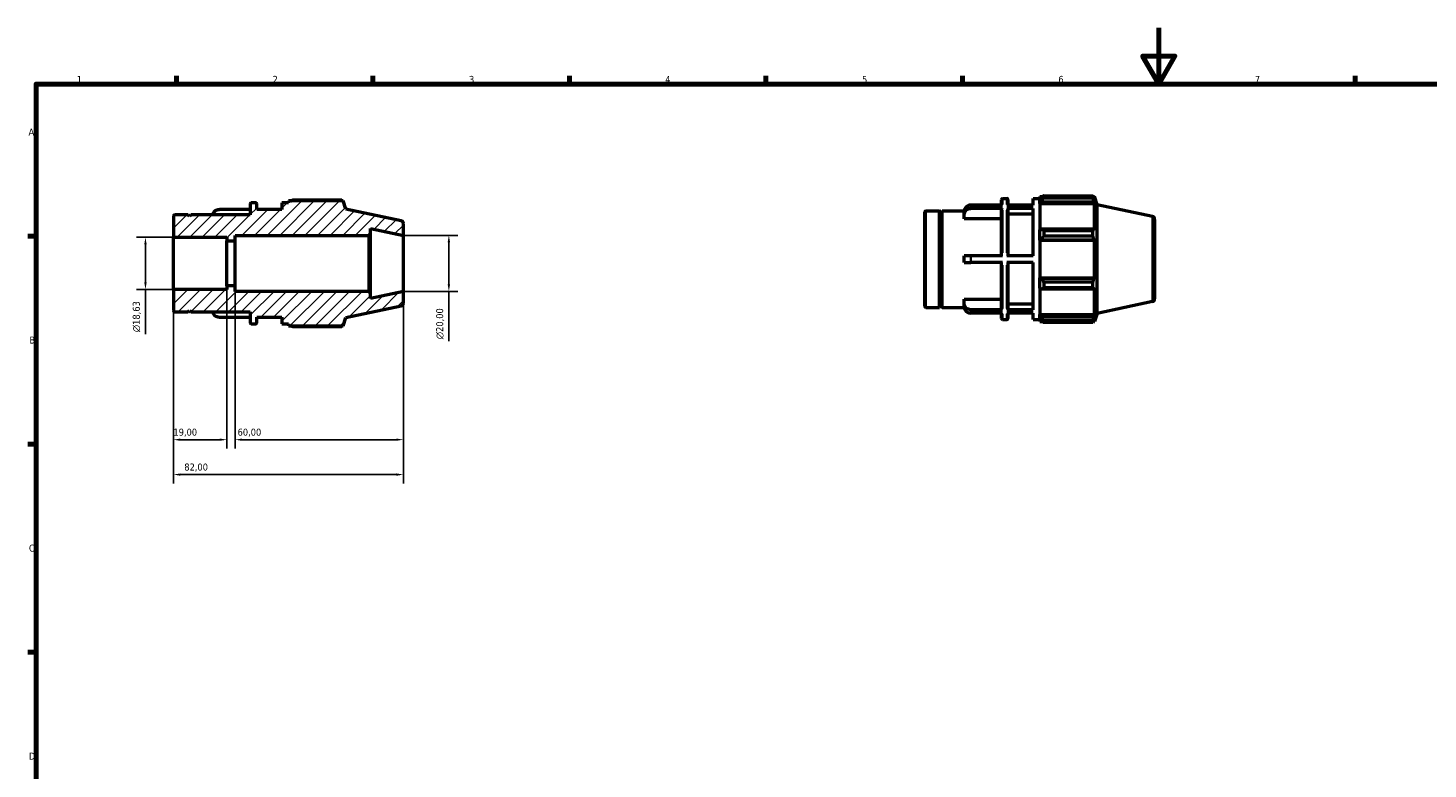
# Model space of a CAD drawing. Header units: millimetres. Extents: x 0 to 931, y 0 to 624.
# Tile 2 of 4: x 17 to 517, y 330 to 594. Entities that reach past the tile are written whole.
import ezdxf

# ---------------------------------------------------------------- set-up
doc = ezdxf.new("R2010")
doc.units = ezdxf.units.MM
for name, color, linetype, lineweight in [('Border (ISO)', 7, 'Continuous', 70), ('Dimension (ISO)', 7, 'Continuous', 25), ('Hatch (ISO)', 7, 'Continuous', 18), ('Visible (ISO)', 7, 'Continuous', 50), ('Visible Narrow (ISO)', 7, 'Continuous', 35)]:
    doc.layers.add(name, color=color, linetype=linetype, lineweight=lineweight)
doc.styles.add('Note Text (ISO)', font='tahoma.ttf')
doc.dimstyles.new('Default (ISO)', dxfattribs={"dimtxt": 2.5, "dimasz": 2.5, "dimexe": 3.175, "dimexo": 0, "dimgap": 0.762, "dimtad": 1, "dimrnd": 1e-08, "dimzin": 0, "dimtxsty": 'Note Text (ISO)', "dimcen": 0.09, "dimdle": 10, "dimclrd": 256, "dimclre": 256, "dimclrt": 232, "dimazin": 0, "dimtfac": 1.40208, "dimtmove": 0, "dimatfit": 3, "dimfxl": 1, "dimtolj": 1, "dimtzin": 0, "dimlwd": -1, "dimlwe": -1, "dimarcsym": 0})

# ---------------------------------------------------------------- blocks, each defined once
blk = doc.blocks.new('Borders Default Border')
at = {"layer": 'Border (ISO)'}
for p, q in [((70.08, 574), (70.08, 576.9)), ((140.17, 574), (140.17, 576.9)), ((210.25, 574), (210.25, 576.9)), ((280.33, 574), (280.33, 576.9)), ((350.42, 574), (350.42, 576.9)), ((490.58, 574), (490.58, 576.9)), ((20, 519.75), (17.1, 519.75)), ((20, 445.5), (17.1, 445.5)), ((20, 371.25), (17.1, 371.25))]:
    blk.add_line(p, q, dxfattribs=at)
at = {"layer": 'Border (ISO)', "flags": 128}
for points in [[(420.5, 594), (420.5, 574), (414.73, 584), (426.27, 584), (420.5, 574)], [(20, 20), (20, 574), (821, 574), (821, 20), (20, 20)]]:
    blk.add_lwpolyline(points, dxfattribs=at)
at = {"layer": 'Border (ISO)', "color": 232, "true_color": 0xca0064, "char_height": 2.5, "attachment_point": 7, "style": 'Note Text (ISO)'}
for s, insert in [('1', (34.48, 574.4)), ('2', (104.37, 574.4)), ('3', (174.43, 574.35)), ('4', (244.42, 574.4)), ('5', (314.64, 574.35)), ('6', (384.66, 574.35)), ('7', (454.77, 574.4)), ('A', (17.29, 555.62)), ('B', (17.59, 481.37)), ('C', (17.43, 407.08)), ('D', (17.43, 332.88))]:
    blk.add_mtext(s, dxfattribs=dict(at, insert=insert))
blk = doc.blocks.new('*D8')
at = {"layer": 'Defpoints', "color": 0, "transparency": 16777216}
for p in [(69, 500.68), (151, 500), (69, 434.62)]:
    blk.add_point(p, dxfattribs=at)
at = {"layer": 'Dimension (ISO)', "transparency": 16777216}
for p, q in [((69, 500.68), (69, 431.44)), ((151, 500), (151, 431.44)), ((148.5, 434.62), (71.5, 434.62))]:
    blk.add_line(p, q, dxfattribs=at)
for points in [[(71.5, 435.04), (71.5, 434.2), (69, 434.62)], [(148.5, 435.04), (148.5, 434.2), (151, 434.62)]]:
    blk.add_solid(points, dxfattribs=at)
at = {"layer": 'Dimension (ISO)', "color": 232, "true_color": 0xca0064, "transparency": 16777216, "insert": (72.86, 438.56), "char_height": 2.5, "attachment_point": 1, "style": 'Note Text (ISO)'}
blk.add_mtext('\\A1;82,00', dxfattribs=at)
blk = doc.blocks.new('*D9')
at = {"layer": 'Defpoints', "color": 0, "transparency": 16777216}
for p in [(91, 502), (151, 500), (91, 447.07)]:
    blk.add_point(p, dxfattribs=at)
at = {"layer": 'Dimension (ISO)', "transparency": 16777216}
for p, q in [((91, 502), (91, 443.9)), ((151, 500), (151, 443.9)), ((148.5, 447.07), (93.5, 447.07))]:
    blk.add_line(p, q, dxfattribs=at)
for points in [[(93.5, 447.49), (93.5, 446.66), (91, 447.07)], [(148.5, 447.49), (148.5, 446.66), (151, 447.07)]]:
    blk.add_solid(points, dxfattribs=at)
at = {"layer": 'Dimension (ISO)', "color": 232, "true_color": 0xca0064, "transparency": 16777216, "insert": (91.87, 451.01), "char_height": 2.5, "attachment_point": 1, "style": 'Note Text (ISO)'}
blk.add_mtext('\\A1;60,00', dxfattribs=at)
blk = doc.blocks.new('*D10')
at = {"layer": 'Defpoints', "color": 0, "transparency": 16777216}
for p in [(69, 500.68), (88, 502), (69, 447.07)]:
    blk.add_point(p, dxfattribs=at)
at = {"layer": 'Dimension (ISO)', "transparency": 16777216}
for p, q in [((69, 500.68), (69, 443.9)), ((88, 502), (88, 443.9)), ((85.5, 447.07), (71.5, 447.07))]:
    blk.add_line(p, q, dxfattribs=at)
for points in [[(71.5, 447.49), (71.5, 446.66), (69, 447.07)], [(85.5, 447.49), (85.5, 446.66), (88, 447.07)]]:
    blk.add_solid(points, dxfattribs=at)
at = {"layer": 'Dimension (ISO)', "color": 232, "true_color": 0xca0064, "transparency": 16777216, "insert": (68.98, 451.01), "char_height": 2.5, "attachment_point": 1, "style": 'Note Text (ISO)'}
blk.add_mtext('\\A1;19,00', dxfattribs=at)
blk = doc.blocks.new('*D11')
at = {"layer": 'Defpoints', "color": 0, "transparency": 16777216}
for p in [(151, 520), (151, 500), (167.24, 500)]:
    blk.add_point(p, dxfattribs=at)
at = {"layer": 'Dimension (ISO)', "transparency": 16777216}
for p, q in [((151, 520), (170.41, 520)), ((167.24, 517.5), (167.24, 502.5)), ((151, 500), (170.41, 500)), ((167.24, 500), (167.24, 482.18))]:
    blk.add_line(p, q, dxfattribs=at)
for points in [[(166.82, 517.5), (167.66, 517.5), (167.24, 520)], [(166.82, 502.5), (167.66, 502.5), (167.24, 500)]]:
    blk.add_solid(points, dxfattribs=at)
at = {"layer": 'Dimension (ISO)', "color": 232, "true_color": 0xca0064, "transparency": 16777216, "insert": (162.71, 482.94), "char_height": 2.5, "attachment_point": 1, "rotation": 90, "style": 'Note Text (ISO)'}
blk.add_mtext('\\A1;\\fAIGDT|b0|i0;\\H2.5000;\\ln\\fTahoma|b0|i0;\\H2.5000;20,00', dxfattribs=at)
blk = doc.blocks.new('*D12')
at = {"layer": 'Defpoints', "color": 0, "transparency": 16777216}
for p in [(69, 519.32), (59, 500.68), (69, 500.68)]:
    blk.add_point(p, dxfattribs=at)
at = {"layer": 'Dimension (ISO)', "transparency": 16777216}
for p, q in [((69, 519.32), (55.83, 519.32)), ((59, 516.82), (59, 503.18)), ((69, 500.68), (55.83, 500.68)), ((59, 500.68), (59, 484.7))]:
    blk.add_line(p, q, dxfattribs=at)
for points in [[(58.58, 516.82), (59.42, 516.82), (59, 519.32)], [(58.58, 503.18), (59.42, 503.18), (59, 500.68)]]:
    blk.add_solid(points, dxfattribs=at)
at = {"layer": 'Dimension (ISO)', "color": 232, "true_color": 0xca0064, "transparency": 16777216, "insert": (54.48, 485.46), "char_height": 2.5, "attachment_point": 1, "rotation": 90, "style": 'Note Text (ISO)'}
blk.add_mtext('\\A1;\\fAIGDT|b0|i0;\\H2.5000;\\ln\\fTahoma|b0|i0;\\H2.5000;18,63', dxfattribs=at)

msp = doc.modelspace()

# ---------------------------------------------------------------- hatches: boundary and pattern name
at = {"layer": 'Hatch (ISO)'}
h = msp.add_hatch(dxfattribs=at)
h.set_pattern_fill('ANSI31', color=256, scale=25.4, style=0)
h.set_pattern_definition([(45, (0, 0), (-2.245064, 2.245064), [])])
edge = h.paths.add_edge_path()
edge.add_ellipse((150, 495.8098), major_axis=(0.2079, -0.9781), ratio=1, start_angle=0, end_angle=78)
edge.add_line((151, 495.8098), (151, 500))
edge.add_line((151, 500), (139.2857, 497.5101))
edge.add_line((139.2857, 497.5101), (139.2857, 499.4))
edge.add_line((139.2857, 499.4), (138.6857, 500))
edge.add_line((138.6857, 500), (91, 500))
edge.add_line((91, 500), (91, 502))
edge.add_line((91, 502), (88, 502))
edge.add_line((88, 502), (88, 500.6845))
edge.add_line((88, 500.6845), (69, 500.6845))
edge.add_line((69, 500.6845), (69, 493.12))
edge.add_ellipse((69.4, 493.12), major_axis=(-0.4, 0), ratio=1, start_angle=0, end_angle=90)
edge.add_line((69.4, 492.72), (74.2, 492.72))
edge.add_line((74.2, 492.72), (74.7, 493.22))
edge.add_line((74.7, 493.22), (75.2, 492.72))
edge.add_line((75.2, 492.72), (96.3333, 492.72))
edge.add_line((96.3333, 492.72), (96.3333, 488.8))
edge.add_ellipse((96.7333, 488.8), major_axis=(-0.4, 0), ratio=1, start_angle=0, end_angle=90)
edge.add_line((96.7333, 488.4), (98.2762, 488.4))
edge.add_ellipse((98.2762, 488.8), major_axis=(0, -0.4), ratio=1, start_angle=0, end_angle=90)
edge.add_line((98.6762, 488.8), (98.6762, 490.8))
edge.add_line((98.6762, 490.8), (107.6571, 490.8))
edge.add_line((107.6571, 490.8), (107.6571, 488.4))
edge.add_line((107.6571, 488.4), (110, 488.4))
edge.add_line((110, 488.4), (110, 487.68))
edge.add_line((110, 487.68), (129.5374, 487.68))
edge.add_line((129.5374, 487.68), (130.5, 490.6426))
edge.add_line((130.5, 490.6426), (150.2079, 494.8316))
edge = h.paths.add_edge_path()
edge.add_ellipse((150, 524.1902), major_axis=(1, 0), ratio=1, start_angle=0, end_angle=78)
edge.add_line((150.2079, 525.1684), (130.5, 529.3574))
edge.add_line((130.5, 529.3574), (129.5374, 532.32))
edge.add_line((129.5374, 532.32), (110, 532.32))
edge.add_line((110, 532.32), (110, 531.6))
edge.add_line((110, 531.6), (107.6571, 531.6))
edge.add_line((107.6571, 531.6), (107.6571, 529.2))
edge.add_line((107.6571, 529.2), (98.6762, 529.2))
edge.add_line((98.6762, 529.2), (98.6762, 531.2))
edge.add_ellipse((98.2762, 531.2), major_axis=(0.4, 0), ratio=1, start_angle=0, end_angle=90)
edge.add_line((98.2762, 531.6), (96.7333, 531.6))
edge.add_ellipse((96.7333, 531.2), major_axis=(0, 0.4), ratio=1, start_angle=0, end_angle=90)
edge.add_line((96.3333, 531.2), (96.3333, 527.28))
edge.add_line((96.3333, 527.28), (75.2, 527.28))
edge.add_line((75.2, 527.28), (74.7, 526.78))
edge.add_line((74.7, 526.78), (74.2, 527.28))
edge.add_line((74.2, 527.28), (69.4, 527.28))
edge.add_ellipse((69.4, 526.88), major_axis=(0, 0.4), ratio=1, start_angle=0, end_angle=90)
edge.add_line((69, 526.88), (69, 519.3155))
edge.add_line((69, 519.3155), (88, 519.3155))
edge.add_line((88, 519.3155), (88, 518))
edge.add_line((88, 518), (91, 518))
edge.add_line((91, 518), (91, 520))
edge.add_line((91, 520), (138.6857, 520))
edge.add_line((138.6857, 520), (139.2857, 520.6))
edge.add_line((139.2857, 520.6), (139.2857, 522.4899))
edge.add_line((139.2857, 522.4899), (151, 520))
edge.add_line((151, 520), (151, 524.1902))

# ---------------------------------------------------------------- linework, layer by layer
at = {"layer": 'Visible (ISO)'}
for p, q in [((96.3333, 531.2), (96.3333, 527.28)), ((98.2762, 531.6), (96.7333, 531.6)), ((98.6762, 529.2), (98.6762, 531.2)), ((110, 531.6), (107.6571, 531.6)), ((107.6571, 531.6), (107.6571, 529.2)), ((129.5374, 532.32), (110, 532.32)), ((110, 532.32), (110, 531.6)), ((128.9915, 532.5823), (111.44, 532.5823)), ((130.5, 529.3574), (129.5374, 532.32)), ((364.7646, 530.797), (353.4884, 530.797)), ((364.7646, 529.597), (353.4884, 529.597)), ((364.3646, 530.797), (364.3646, 532.7198)), ((364.7646, 533.1198), (366.3074, 533.1198)), ((375.6884, 530.797), (366.3074, 530.797)), ((375.6884, 529.597), (366.3074, 529.597)), ((366.7074, 532.7198), (366.7074, 530.797)), ((375.6884, 530.797), (375.6884, 533.1198)), ((375.6884, 533.1198), (378.0312, 533.1198)), ((375.6884, 512.7198), (375.6884, 529.597)), ((378.0312, 533.8398), (378.0312, 533.0356)), ((378.0312, 533.8398), (379.0529, 533.8398)), ((378.5112, 533.4934), (378.0312, 533.0356)), ((378.0312, 531.5307), (378.0312, 533.0356)), ((378.0312, 531.5307), (378.5112, 531.9565)), ((378.0312, 531.3179), (378.0312, 531.5307)), ((378.0312, 531.3179), (378.0312, 521.9368)), ((378.0312, 531.3179), (397.5686, 531.3179)), ((378.5112, 531.9565), (397.3347, 531.9565)), ((379.4712, 534.1021), (379.4712, 533.2342)), ((379.4712, 534.1021), (397.0227, 534.1021)), ((397.0227, 533.2342), (379.4712, 533.2342)), ((397.0227, 533.2342), (397.0227, 534.1021)), ((397.1587, 533.8398), (397.5686, 533.8398)), ((397.5686, 532.8067), (397.3347, 533.4934)), ((397.3347, 531.9565), (397.5686, 531.3179)), ((398.5312, 530.8772), (397.5686, 533.8398)), ((397.5686, 532.8067), (397.5686, 533.8398)), ((397.5686, 521.826), (397.5686, 531.3179)), ((398.5312, 492.1624), (398.5312, 530.8772)), ((418.2391, 526.6881), (398.5312, 530.8772)), ((69, 526.88), (69, 519.3155)), ((74.2, 527.28), (69.4, 527.28)), ((74.7, 526.78), (74.2, 527.28)), ((75.2, 527.28), (74.7, 526.78)), ((96.3333, 527.28), (75.2, 527.28)), ((96.3333, 529.2773), (85.4571, 529.2773)), ((107.6571, 529.2773), (98.6762, 529.2773)), ((107.6571, 529.2), (98.6762, 529.2)), ((150.2079, 525.1684), (130.5, 529.3574)), ((337.0312, 494.6398), (337.0312, 528.3998)), ((337.4312, 528.7998), (342.2312, 528.7998)), ((342.2312, 494.2398), (342.2312, 528.7998)), ((342.7312, 528.2998), (342.2312, 528.7998)), ((342.7312, 528.2998), (343.2312, 528.7998)), ((342.7312, 494.7398), (342.7312, 528.2998)), ((343.2312, 494.2398), (343.2312, 528.7998)), ((343.2312, 528.7998), (351.0904, 528.7998)), ((351.0884, 527.515), (351.0884, 528.715)), ((351.0884, 525.8486), (351.0884, 527.515)), ((364.3646, 525.8486), (351.0884, 525.8486)), ((364.3646, 512.7198), (364.3646, 529.2501)), ((366.7074, 529.2501), (366.7074, 512.7198)), ((375.6884, 527.515), (366.7074, 527.515)), ((419.0312, 525.71), (419.0312, 497.3296)), ((91, 518), (91, 520)), ((91, 520), (138.6857, 520)), ((138.6857, 520), (139.2857, 520.6)), ((138.6857, 520), (138.6857, 500)), ((139.2857, 520.6), (139.2857, 522.4899)), ((139.2857, 522.4899), (151, 520)), ((139.2857, 499.4), (139.2857, 520.6)), ((151, 520), (151, 524.1902)), ((151, 500), (151, 520)), ((378.5112, 522.1585), (378.0312, 521.9368)), ((378.0312, 518.3037), (378.0312, 521.9368)), ((397.3347, 522.1585), (378.5112, 522.1585)), ((379.4712, 521.7415), (379.4712, 519.6463)), ((379.4712, 521.7415), (397.0227, 521.7415)), ((397.0227, 519.6463), (379.4712, 519.6463)), ((397.0227, 519.6463), (397.0227, 521.7415)), ((397.5686, 521.826), (397.3347, 522.1585)), ((69, 519.3155), (88, 519.3155)), ((69, 500.6845), (69, 519.3155)), ((88, 519.3155), (88, 518)), ((88, 518), (91, 518)), ((88, 502), (88, 518)), ((91, 502), (91, 518)), ((378.0312, 518.3037), (378.5112, 518.448)), ((378.0312, 518.2315), (378.0312, 518.3037)), ((378.0312, 518.2315), (378.0312, 504.808)), ((378.0312, 518.2315), (397.5686, 518.2315)), ((378.5112, 518.448), (397.3347, 518.448)), ((397.3347, 518.448), (397.5686, 518.2315)), ((397.5686, 504.808), (397.5686, 518.2315)), ((351.0884, 510.3198), (351.0884, 512.7198)), ((364.7646, 512.7198), (353.4884, 512.7198)), ((364.7646, 510.3198), (353.4884, 510.3198)), ((364.3646, 493.7895), (364.3646, 510.3198)), ((375.6884, 512.7198), (366.3074, 512.7198)), ((375.6884, 510.3198), (366.3074, 510.3198)), ((366.7074, 510.3198), (366.7074, 493.7895)), ((375.6884, 493.4425), (375.6884, 510.3198)), ((378.0312, 504.7359), (378.0312, 504.808)), ((378.0312, 504.808), (397.5686, 504.808)), ((378.0312, 501.1027), (378.0312, 504.7359)), ((378.5112, 504.5915), (378.0312, 504.7359)), ((397.3347, 504.5915), (378.5112, 504.5915)), ((397.5686, 504.808), (397.3347, 504.5915)), ((88, 500.6845), (69, 500.6845)), ((69, 500.6845), (69, 493.12)), ((91, 502), (88, 502)), ((88, 502), (88, 500.6845)), ((91, 500), (91, 502)), ((138.6857, 500), (91, 500)), ((139.2857, 499.4), (138.6857, 500)), ((151, 500), (139.2857, 497.5101)), ((151, 495.8098), (151, 500)), ((378.0312, 501.1027), (378.5112, 500.8811)), ((378.0312, 501.1027), (378.0312, 491.7217)), ((378.5112, 500.8811), (397.3347, 500.8811)), ((379.4712, 503.3932), (379.4712, 501.298)), ((379.4712, 503.3932), (397.0227, 503.3932)), ((397.0227, 501.298), (379.4712, 501.298)), ((397.0227, 501.298), (397.0227, 503.3932)), ((397.3347, 500.8811), (397.5686, 501.2136)), ((397.5686, 491.7217), (397.5686, 501.2136)), ((130.5, 490.6426), (150.2079, 494.8316)), ((139.2857, 497.5101), (139.2857, 499.4)), ((342.7312, 494.7398), (342.2312, 494.2398)), ((342.7312, 494.7398), (343.2312, 494.2398)), ((351.0884, 495.5246), (351.0884, 497.191)), ((351.0884, 497.191), (364.3646, 497.191)), ((351.0884, 494.3246), (351.0884, 495.5246)), ((366.7074, 495.5246), (375.6884, 495.5246)), ((418.2391, 496.3514), (398.5312, 492.1624)), ((69.4, 492.72), (74.2, 492.72)), ((74.2, 492.72), (74.7, 493.22)), ((74.7, 493.22), (75.2, 492.72)), ((75.2, 492.72), (96.3333, 492.72)), ((96.3333, 490.7227), (85.4571, 490.7227)), ((96.3333, 492.72), (96.3333, 488.8)), ((98.6762, 488.8), (98.6762, 490.8)), ((98.6762, 490.8), (107.6571, 490.8)), ((107.6571, 490.7227), (98.6762, 490.7227)), ((107.6571, 490.8), (107.6571, 488.4)), ((129.5374, 487.68), (130.5, 490.6426)), ((337.4312, 494.2398), (342.2312, 494.2398)), ((343.2312, 494.2398), (351.0904, 494.2398)), ((364.7646, 493.4425), (353.4884, 493.4425)), ((364.7646, 492.2425), (353.4884, 492.2425)), ((364.3646, 490.3198), (364.3646, 492.2425)), ((364.7646, 489.9198), (366.3074, 489.9198)), ((375.6884, 493.4425), (366.3074, 493.4425)), ((375.6884, 492.2425), (366.3074, 492.2425)), ((366.7074, 492.2425), (366.7074, 490.3198)), ((375.6884, 489.9198), (375.6884, 492.2425)), ((375.6884, 489.9198), (378.0312, 489.9198)), ((378.0312, 491.5088), (378.0312, 491.7217)), ((378.0312, 491.7217), (397.5686, 491.7217)), ((378.0312, 490.0039), (378.0312, 491.5088)), ((378.5112, 491.0831), (378.0312, 491.5088)), ((378.0312, 490.0039), (378.5112, 489.5461)), ((378.0312, 490.0039), (378.0312, 489.1998)), ((397.3347, 491.0831), (378.5112, 491.0831)), ((379.4712, 489.8054), (379.4712, 488.9375)), ((379.4712, 489.8054), (397.0227, 489.8054)), ((397.0227, 488.9375), (397.0227, 489.8054)), ((397.5686, 491.7217), (397.3347, 491.0831)), ((397.3347, 489.5461), (397.5686, 490.2328)), ((398.5312, 492.1624), (397.5686, 489.1998)), ((397.5686, 489.1998), (397.5686, 490.2328)), ((96.7333, 488.4), (98.2762, 488.4)), ((107.6571, 488.4), (110, 488.4)), ((110, 488.4), (110, 487.68)), ((110, 487.68), (129.5374, 487.68)), ((111.44, 487.4177), (128.9915, 487.4177)), ((378.0312, 489.1998), (379.0529, 489.1998)), ((397.0227, 488.9375), (379.4712, 488.9375)), ((397.1587, 489.1998), (397.5686, 489.1998))]:
    msp.add_line(p, q, dxfattribs=at)
for centre, radius, start, end in [((96.7333, 531.2), 0.4, 90, 180), ((98.2762, 531.2), 0.4, 0, 90), ((364.7646, 532.7198), 0.4, 90, 180), ((366.3074, 532.7198), 0.4, 0, 90), ((69.4, 526.88), 0.4, 90, 180), ((150, 524.1902), 1, 0, 78), ((337.4312, 528.3998), 0.4, 90, 180), ((418.0312, 525.71), 1, 0, 78), ((150, 495.8098), 1, 282, 0), ((337.4312, 494.6398), 0.4, 180, 270), ((418.0312, 497.3296), 1, 282, 0), ((69.4, 493.12), 0.4, 180, 270), ((364.7646, 490.3198), 0.4, 180, 270), ((366.3074, 490.3198), 0.4, 270, 0), ((96.7333, 488.8), 0.4, 180, 270), ((98.2762, 488.8), 0.4, 270, 0)]:
    msp.add_arc(centre, radius, start, end, dxfattribs=at)
for points, weights in [([(111.0217, 532.32), (111.2273, 532.45), (111.44, 532.5823)], [1.01079327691, 1.01269649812, 1.01445298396]), ([(129.1274, 532.32), (129.0606, 532.45), (128.9915, 532.5823)], [1.0019116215, 1.0010295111, 1]), ([(379.4712, 534.1021), (378.972, 533.7915), (378.5112, 533.4934)], [1.01445298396, 1.01033953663, 1.00542134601]), ([(378.5112, 531.9565), (378.972, 532.5823), (379.4712, 533.2342)], [1.00542134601, 1.01033953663, 1.01445298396]), ([(397.0227, 534.1021), (397.1849, 533.7915), (397.3347, 533.4934)], [1, 1.00241995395, 1.00402548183]), ([(397.3347, 531.9565), (397.1849, 532.5823), (397.0227, 533.2342)], [1.00402548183, 1.00241995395, 1]), ([(379.4712, 521.7415), (378.972, 521.9543), (378.5112, 522.1585)], [1.01445298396, 1.01033953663, 1.00542134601]), ([(378.5112, 518.448), (378.972, 519.035), (379.4712, 519.6463)], [1.00542134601, 1.01033953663, 1.01445298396]), ([(397.0227, 521.7415), (397.1849, 521.9543), (397.3347, 522.1585)], [1, 1.00241995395, 1.00402548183]), ([(397.3347, 518.448), (397.1849, 519.035), (397.0227, 519.6463)], [1.00402548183, 1.00241995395, 1]), ([(379.4712, 503.3932), (378.972, 504.0046), (378.5112, 504.5915)], [1.01445298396, 1.01033953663, 1.00542134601]), ([(397.0227, 503.3932), (397.1849, 504.0046), (397.3347, 504.5915)], [1, 1.00241995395, 1.00402548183]), ([(378.5112, 500.8811), (378.972, 501.0853), (379.4712, 501.298)], [1.00542134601, 1.01033953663, 1.01445298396]), ([(397.3347, 500.8811), (397.1849, 501.0853), (397.0227, 501.298)], [1.00402548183, 1.00241995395, 1]), ([(379.4712, 489.8054), (378.972, 490.4572), (378.5112, 491.0831)], [1.01445298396, 1.01033953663, 1.00542134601]), ([(378.5112, 489.5461), (378.972, 489.248), (379.4712, 488.9375)], [1.00542134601, 1.01033953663, 1.01445298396]), ([(397.0227, 489.8054), (397.1849, 490.4572), (397.3347, 491.0831)], [1, 1.00241995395, 1.00402548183]), ([(397.3347, 489.5461), (397.1849, 489.248), (397.0227, 488.9375)], [1.00402548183, 1.00241995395, 1]), ([(111.44, 487.4177), (111.2273, 487.55), (111.0217, 487.68)], [1.01445298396, 1.01269649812, 1.01079327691]), ([(128.9915, 487.4177), (129.0606, 487.55), (129.1274, 487.68)], [1, 1.0010295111, 1.0019116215])]:
    msp.add_rational_spline(points, weights, degree=2, dxfattribs=at)
for points, knots in [([(353.4884, 530.797), (353.1923, 530.797), (352.8439, 530.737), (352.2968, 530.5405), (352.0013, 530.3693), (351.5823, 530.0061), (351.3847, 529.7497), (351.1578, 529.2748), (351.0884, 528.9721), (351.0884, 528.715)], [0, 0, 0, 0, 0.088810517, 0.088810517, 0.177691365, 0.177691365, 0.266668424, 0.266668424, 0.355745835, 0.355745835, 0.355745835, 0.355745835]), ([(351.0884, 527.515), (351.0884, 527.7721), (351.1578, 528.0748), (351.3847, 528.5497), (351.5823, 528.8061), (352.0013, 529.1693), (352.2968, 529.3405), (352.8439, 529.537), (353.1923, 529.597), (353.4884, 529.597)], [-0.355745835, -0.355745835, -0.355745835, -0.355745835, -0.266668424, -0.266668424, -0.177691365, -0.177691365, -0.088810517, -0.088810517, 0, 0, 0, 0]), ([(364.7646, 529.597), (364.7152, 529.597), (364.6571, 529.587), (364.5659, 529.5543), (364.5167, 529.5258), (364.4469, 529.4652), (364.4139, 529.4225), (364.3761, 529.3434), (364.3646, 529.2929), (364.3646, 529.2501)], [0, 0, 0, 0, 0.0148022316, 0.0148022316, 0.0296161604, 0.0296161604, 0.0444445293, 0.0444445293, 0.0592853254, 0.0592853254, 0.0592853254, 0.0592853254]), ([(366.7074, 529.2501), (366.7074, 529.2929), (366.6958, 529.3434), (366.658, 529.4225), (366.6251, 529.4652), (366.5553, 529.5258), (366.506, 529.5543), (366.4148, 529.587), (366.3568, 529.597), (366.3074, 529.597)], [-0.0592853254, -0.0592853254, -0.0592853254, -0.0592853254, -0.0444445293, -0.0444445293, -0.0296161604, -0.0296161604, -0.0148022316, -0.0148022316, 0, 0, 0, 0]), ([(83.0595, 527.28), (83.0727, 527.517), (83.1388, 527.7807), (83.3535, 528.2299), (83.551, 528.4863), (83.9701, 528.8495), (84.2656, 529.0207), (84.8127, 529.2172), (85.1611, 529.2773), (85.4571, 529.2773)], [-0.346121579, -0.346121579, -0.346121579, -0.346121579, -0.266668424, -0.266668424, -0.177691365, -0.177691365, -0.088810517, -0.088810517, 0, 0, 0, 0]), ([(353.4884, 512.7198), (353.1923, 512.7198), (352.8439, 512.7198), (352.2968, 512.7198), (352.0013, 512.7198), (351.5823, 512.7198), (351.3847, 512.7198), (351.1578, 512.7198), (351.0884, 512.7198), (351.0884, 512.7198)], [0, 0, 0, 0, 0.088810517, 0.088810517, 0.177691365, 0.177691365, 0.266668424, 0.266668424, 0.355745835, 0.355745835, 0.355745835, 0.355745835]), ([(351.0884, 510.3198), (351.0884, 510.3198), (351.1578, 510.3198), (351.3847, 510.3198), (351.5823, 510.3198), (352.0013, 510.3198), (352.2968, 510.3198), (352.8439, 510.3198), (353.1923, 510.3198), (353.4884, 510.3198)], [-0.355745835, -0.355745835, -0.355745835, -0.355745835, -0.266668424, -0.266668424, -0.177691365, -0.177691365, -0.088810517, -0.088810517, 0, 0, 0, 0]), ([(353.4884, 493.4425), (353.1923, 493.4425), (352.8439, 493.5026), (352.2968, 493.6991), (352.0013, 493.8702), (351.5823, 494.2335), (351.3847, 494.4899), (351.1578, 494.9648), (351.0884, 495.2675), (351.0884, 495.5246)], [0, 0, 0, 0, 0.088810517, 0.088810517, 0.177691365, 0.177691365, 0.266668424, 0.266668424, 0.355745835, 0.355745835, 0.355745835, 0.355745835]), ([(85.4571, 490.7227), (85.1611, 490.7227), (84.8127, 490.7828), (84.2656, 490.9793), (83.9701, 491.1505), (83.551, 491.5137), (83.3535, 491.7701), (83.1388, 492.2193), (83.0727, 492.483), (83.0595, 492.72)], [0, 0, 0, 0, 0.088810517, 0.088810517, 0.177691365, 0.177691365, 0.266668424, 0.266668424, 0.346121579, 0.346121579, 0.346121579, 0.346121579]), ([(351.0884, 494.3246), (351.0884, 494.0675), (351.1578, 493.7648), (351.3847, 493.2899), (351.5823, 493.0335), (352.0013, 492.6702), (352.2968, 492.4991), (352.8439, 492.3026), (353.1923, 492.2425), (353.4884, 492.2425)], [-0.355745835, -0.355745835, -0.355745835, -0.355745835, -0.266668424, -0.266668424, -0.177691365, -0.177691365, -0.088810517, -0.088810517, 0, 0, 0, 0]), ([(364.3646, 493.7895), (364.3646, 493.7466), (364.3761, 493.6962), (364.4139, 493.6171), (364.4469, 493.5744), (364.5167, 493.5138), (364.5659, 493.4853), (364.6571, 493.4525), (364.7152, 493.4425), (364.7646, 493.4425)], [-0.0592853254, -0.0592853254, -0.0592853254, -0.0592853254, -0.0444445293, -0.0444445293, -0.0296161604, -0.0296161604, -0.0148022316, -0.0148022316, 0, 0, 0, 0]), ([(366.3074, 493.4425), (366.3568, 493.4425), (366.4148, 493.4525), (366.506, 493.4853), (366.5553, 493.5138), (366.6251, 493.5744), (366.658, 493.6171), (366.6958, 493.6962), (366.7074, 493.7466), (366.7074, 493.7895)], [0, 0, 0, 0, 0.0148022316, 0.0148022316, 0.0296161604, 0.0296161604, 0.0444445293, 0.0444445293, 0.0592853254, 0.0592853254, 0.0592853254, 0.0592853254])]:
    msp.add_open_spline(points, degree=3, knots=knots, dxfattribs=at)
at = {"layer": 'Visible Narrow (ISO)'}
for p, q in [((353.4884, 530.7426), (353.4884, 529.6625)), ((364.7646, 533.1139), (364.7646, 531.0198)), ((366.3074, 531.0198), (366.3074, 533.1139)), ((337.4312, 528.587), (337.4312, 494.4525)), ((364.7646, 529.0241), (364.7646, 513.7275)), ((366.3074, 513.7275), (366.3074, 529.0241)), ((418.2391, 496.5382), (418.2391, 526.5014)), ((353.4884, 512.5999), (353.4884, 510.4397)), ((364.7646, 509.3121), (364.7646, 494.0154)), ((366.3074, 494.0154), (366.3074, 509.3121)), ((353.4884, 493.3771), (353.4884, 492.297)), ((364.7646, 492.0198), (364.7646, 489.9257)), ((366.3074, 489.9257), (366.3074, 492.0198))]:
    msp.add_line(p, q, dxfattribs=at)

# ---------------------------------------------------------------- block references
msp.add_blockref('Borders Default Border', (0, 0))

# ---------------------------------------------------------------- dimensions: what is measured, and where the dimension line sits
at = {"layer": 'Dimension (ISO)'}
for base, p1, p2, picture, middle in [((167.2384, 500), (151, 520), (151, 500), '*D11', (167.2384, 488.5)), ((59, 500.6845), (69, 519.3155), (69, 500.6845), '*D12', (59, 490.9875))]:
    dim = msp.add_linear_dim(base=base, p1=p1, p2=p2, angle=90, text='\\fAIGDT|b0|i0;\\H2.5000;\\ln\\fTahoma|b0|i0;\\H2.5000;<>', dimstyle='Default (ISO)', override={"dimdec": 2, "dimtp": 0, "dimtm": 0, "dimtdec": 2, "dimtofl": 0, "dimatfit": 2}, dxfattribs=at)
    dim.commit()
    dim.dimension.update_dxf_attribs({"geometry": picture, "text_midpoint": middle, "dimtype": 160})
for base, p1, p2, picture, middle in [((69, 447.0749), (88, 502), (69, 500.6845), '*D10', (73, 447.0749)), ((69, 434.6189), (151, 500), (69, 500.6845), '*D8', (77, 434.6189)), ((91, 447.0749), (151, 500), (91, 502), '*D9', (96, 447.0749))]:
    dim = msp.add_linear_dim(base=base, p1=p1, p2=p2, angle=180, dimstyle='Default (ISO)', override={"dimdec": 2, "dimtp": 0, "dimtm": 0, "dimtdec": 2, "dimtofl": 0, "dimatfit": 1}, dxfattribs=at)
    dim.commit()
    dim.dimension.update_dxf_attribs({"geometry": picture, "text_midpoint": middle, "dimtype": 160})

doc.saveas('drawing.dxf')
